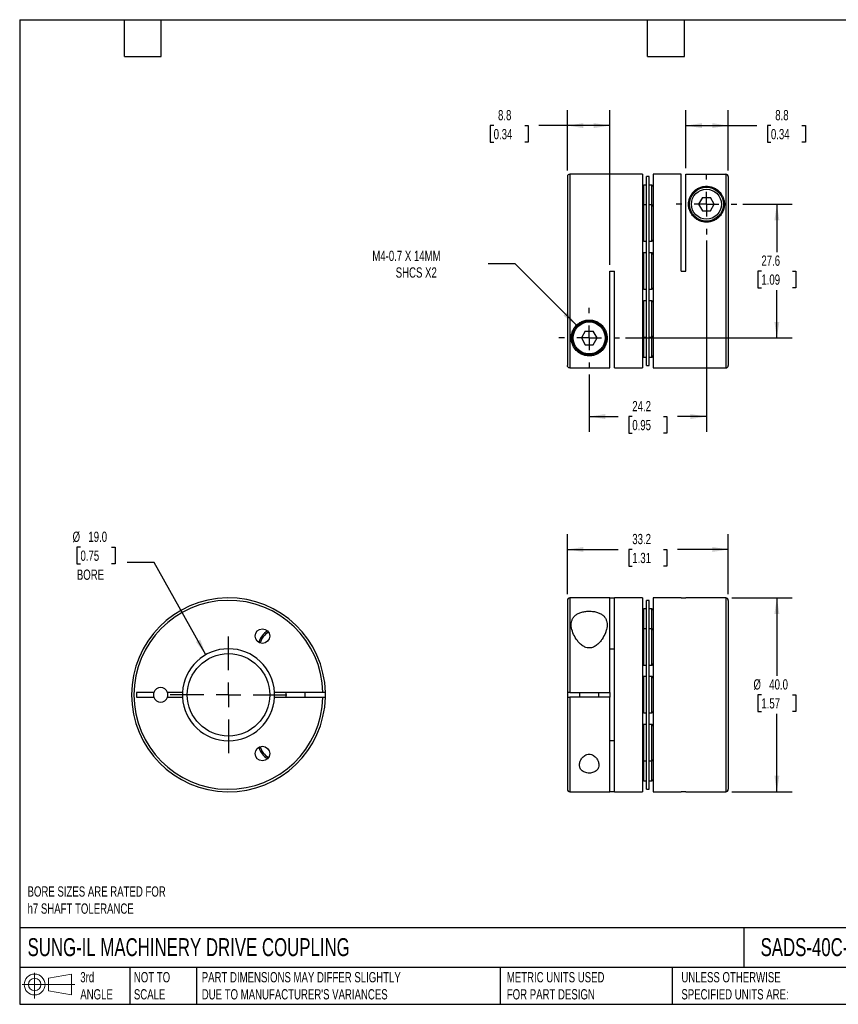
# Model space of a CAD drawing. Header units: millimetres. Extents: x 6 to 273, y 6 to 210.
# Tile 1 of 2: x 6 to 175, y 6 to 210. Entities that reach past the tile are written whole.
import ezdxf

# ---------------------------------------------------------------- set-up
doc = ezdxf.new("R2010")
doc.units = ezdxf.units.MM
doc.linetypes.add('SLD-Center', pattern=[19.05, 15.24, -1.27, 1.27, -1.27])
doc.linetypes.add('SLD-Solid', pattern=[0])
doc.layers.add('CENTER', color=40, linetype='SLD-Center')
doc.layers.add('SLD-DEFPOINTS', color=7, linetype='Continuous')
doc.layers.add('DIMENSIONS', color=140, linetype='SLD-Solid', lineweight=25)
doc.layers.add('TEXT', color=140, linetype='SLD-Solid', lineweight=25)
doc.styles.add('SLDTEXTSTYLE0', font='TXT', dxfattribs={"width": 0.7})
doc.dimstyles.new('SLDDIMSTYLE0', dxfattribs={"dimtxt": 2.158008, "dimasz": 3.302, "dimexe": 0, "dimexo": 0.0625, "dimgap": 0.539502, "dimtad": 0, "dimtih": 1, "dimtoh": 1, "dimdec": 1, "dimrnd": 1e-09, "dimzin": 4, "dimdsep": 46, "dimtxsty": 'SLDTEXTSTYLE0', "dimsah": 1, "dimcen": 0.09, "dimadec": 0, "dimazin": 1, "dimtfac": 1, "dimtdec": 1, "dimtofl": 0, "dimtmove": 0, "dimatfit": 3, "dimfxl": 0, "dimfrac": 2, "dimtolj": 1, "dimtzin": 12, "dimarcsym": 0})
doc.dimstyles.new('SLDDIMSTYLE1', dxfattribs={"dimtxt": 2.158008, "dimasz": 3.302, "dimexe": 0, "dimexo": 0.0625, "dimgap": 0.539502, "dimtad": 0, "dimtih": 1, "dimtoh": 1, "dimdec": 1, "dimrnd": 1e-09, "dimzin": 12, "dimdsep": 46, "dimtxsty": 'SLDTEXTSTYLE0', "dimsah": 1, "dimcen": 0.09, "dimadec": 0, "dimazin": 3, "dimtfac": 1, "dimtdec": 1, "dimtofl": 0, "dimtmove": 0, "dimatfit": 3, "dimfxl": 0, "dimfrac": 2, "dimtolj": 1, "dimtzin": 12, "dimarcsym": 0})
doc.dimstyles.new('SLDDIMSTYLE2', dxfattribs={"dimtxt": 2.158008, "dimasz": 3.302, "dimexe": 0, "dimexo": 0.0625, "dimgap": 0.539502, "dimtad": 0, "dimtih": 1, "dimtoh": 1, "dimdec": 1, "dimrnd": 1e-09, "dimzin": 4, "dimdsep": 46, "dimtxsty": 'SLDTEXTSTYLE0', "dimsah": 1, "dimcen": 0, "dimadec": 0, "dimazin": 1, "dimtfac": 1, "dimtdec": 1, "dimtofl": 0, "dimtmove": 0, "dimatfit": 3, "dimfxl": 0, "dimfrac": 2, "dimtolj": 1, "dimtzin": 12, "dimarcsym": 0})
doc.dimstyles.new('SLDDIMSTYLE3', dxfattribs={"dimtxt": 2.158008, "dimasz": 3.302, "dimexe": 0, "dimexo": 0.0625, "dimgap": 0.539502, "dimtad": 0, "dimtih": 1, "dimtoh": 1, "dimdec": 1, "dimrnd": 1e-09, "dimzin": 12, "dimdsep": 46, "dimtxsty": 'SLDTEXTSTYLE0', "dimsah": 1, "dimcen": 0, "dimadec": 0, "dimazin": 3, "dimtfac": 1, "dimtdec": 1, "dimtofl": 0, "dimtmove": 0, "dimatfit": 3, "dimfxl": 0, "dimfrac": 2, "dimtolj": 1, "dimtzin": 12, "dimarcsym": 0})

# ---------------------------------------------------------------- blocks, each defined once
blk = doc.blocks.new('Block11')
at = {"color": 7, "linetype": 'SLD-Solid', "lineweight": 18}
for p, q in [((2.59, 5.31), (2.59, 0)), ((5.48, 4.17), (10.18, 5.03)), ((5.48, 1.6), (5.48, 4.17)), ((10.18, 5.03), (10.18, 0.73)), ((0, 2.88), (10.87, 2.88)), ((5.48, 1.6), (10.18, 0.73))]:
    blk.add_line(p, q, dxfattribs=at)
for radius in [2.15, 1.29]:
    blk.add_circle((2.59, 2.88), radius, dxfattribs=at)
blk = doc.blocks.new('Block12')
at = {"layer": 'SLD-DEFPOINTS'}
blk.add_blockref('Block11', (0, 0), dxfattribs=at)
blk = doc.blocks.new('_D')
at = {"layer": 'DIMENSIONS'}
for p, q in [((153.31, 90.22), (165.75, 90.22)), ((162.57, 90.22), (162.57, 74.13)), ((159.37, 70.22), (158.64, 70.22)), ((158.64, 70.22), (158.64, 66.79)), ((165.78, 70.22), (166.5, 70.22)), ((166.5, 70.22), (166.5, 66.79)), ((158.64, 66.79), (159.37, 66.79)), ((162.57, 50.22), (162.57, 66.31)), ((166.5, 66.79), (165.78, 66.79)), ((153.31, 50.22), (165.75, 50.22))]:
    blk.add_line(p, q, dxfattribs=at)
for points in [[(162.57, 90.22), (162.06, 86.92), (163.08, 86.92)], [(162.57, 50.22), (163.08, 53.52), (162.06, 53.52)]]:
    blk.add_solid(points, dxfattribs=at)
at = {"layer": 'DIMENSIONS', "char_height": 2.117, "attachment_point": 1, "style": 'SLDTEXTSTYLE0'}
for s, insert in [('%%c', (157.74, 73.43)), ('40.0', (161, 73.43)), ('1.57', (159.37, 69.52))]:
    blk.add_mtext(s, dxfattribs=dict(at, insert=insert))
blk = doc.blocks.new('_D_1')
at = {"layer": 'DIMENSIONS'}
for p, q in [((119.34, 90.99), (119.34, 103.39)), ((152.54, 90.99), (152.54, 103.39)), ((119.34, 100.22), (129.81, 100.22)), ((132.74, 100.22), (132.01, 100.22)), ((132.01, 100.22), (132.01, 96.79)), ((139.15, 100.22), (139.88, 100.22)), ((139.88, 100.22), (139.88, 96.79)), ((152.54, 100.22), (142.08, 100.22)), ((132.01, 96.79), (132.74, 96.79)), ((139.88, 96.79), (139.15, 96.79))]:
    blk.add_line(p, q, dxfattribs=at)
for points in [[(119.34, 100.22), (122.65, 99.71), (122.65, 100.73)], [(152.54, 100.22), (149.24, 100.73), (149.24, 99.71)]]:
    blk.add_solid(points, dxfattribs=at)
at = {"layer": 'DIMENSIONS', "char_height": 2.117, "attachment_point": 1, "style": 'SLDTEXTSTYLE0'}
for s, insert in [('33.2', (132.74, 103.43)), ('1.31', (132.74, 99.52))]:
    blk.add_mtext(s, dxfattribs=dict(at, insert=insert))
blk = doc.blocks.new('_D_3')
at = {"layer": 'DIMENSIONS'}
for p, q in [((108.58, 159.14), (103.02, 159.14)), ((121.23, 146.49), (108.58, 159.14))]:
    blk.add_line(p, q, dxfattribs=at)
blk.add_solid([(121.23, 146.49), (119.25, 149.18), (118.53, 148.46)], dxfattribs=at)
at = {"layer": 'DIMENSIONS', "attachment_point": 1, "style": 'SLDTEXTSTYLE0'}
for s, insert, char_height in [('M4-0.7 X 14MM', (79.1, 161.87), 2.1167), ('SHCS X2', (83.93, 158.44), 2.117)]:
    blk.add_mtext(s, dxfattribs=dict(at, insert=insert, char_height=char_height))
blk = doc.blocks.new('_D_4')
at = {"layer": 'DIMENSIONS'}
for p, q in [((155.55, 171.47), (165.75, 171.47)), ((162.57, 171.47), (162.57, 161.59)), ((159.37, 157.67), (158.64, 157.67)), ((158.64, 157.67), (158.64, 154.24)), ((165.78, 157.67), (166.5, 157.67)), ((166.5, 157.67), (166.5, 154.24)), ((158.64, 154.24), (159.37, 154.24)), ((162.57, 143.87), (162.57, 153.76)), ((166.5, 154.24), (165.78, 154.24)), ((131.35, 143.87), (165.75, 143.87))]:
    blk.add_line(p, q, dxfattribs=at)
for points in [[(162.57, 171.47), (162.06, 168.17), (163.08, 168.17)], [(162.57, 143.87), (163.08, 147.17), (162.06, 147.17)]]:
    blk.add_solid(points, dxfattribs=at)
at = {"layer": 'DIMENSIONS', "char_height": 2.117, "attachment_point": 1, "style": 'SLDTEXTSTYLE0'}
for s, insert in [('27.6', (159.37, 160.88)), ('1.09', (159.37, 156.97))]:
    blk.add_mtext(s, dxfattribs=dict(at, insert=insert))
blk = doc.blocks.new('_D_5')
at = {"layer": 'DIMENSIONS'}
for p, q in [((148.04, 163.96), (148.04, 124.48)), ((123.84, 136.36), (123.84, 124.48)), ((123.84, 127.65), (129.81, 127.65)), ((132.74, 127.65), (132.01, 127.65)), ((132.01, 127.65), (132.01, 124.22)), ((139.15, 127.65), (139.88, 127.65)), ((139.88, 127.65), (139.88, 124.22)), ((148.04, 127.65), (142.08, 127.65)), ((132.01, 124.22), (132.74, 124.22)), ((139.88, 124.22), (139.15, 124.22))]:
    blk.add_line(p, q, dxfattribs=at)
for points in [[(123.84, 127.65), (127.15, 127.14), (127.15, 128.16)], [(148.04, 127.65), (144.74, 128.16), (144.74, 127.14)]]:
    blk.add_solid(points, dxfattribs=at)
at = {"layer": 'DIMENSIONS', "char_height": 2.117, "attachment_point": 1, "style": 'SLDTEXTSTYLE0'}
for s, insert in [('24.2', (132.74, 130.86)), ('0.95', (132.74, 126.95))]:
    blk.add_mtext(s, dxfattribs=dict(at, insert=insert))
blk = doc.blocks.new('_D_6')
at = {"layer": 'DIMENSIONS'}
for p, q in [((143.79, 178.94), (143.79, 190.87)), ((152.54, 178.44), (152.54, 190.87)), ((143.79, 187.69), (152.54, 187.69)), ((152.54, 187.69), (158.41, 187.69)), ((161.34, 187.69), (160.61, 187.69)), ((160.61, 187.69), (160.61, 184.27)), ((167.75, 187.69), (168.47, 187.69)), ((168.47, 187.69), (168.47, 184.27)), ((160.61, 184.27), (161.34, 184.27)), ((168.47, 184.27), (167.75, 184.27))]:
    blk.add_line(p, q, dxfattribs=at)
for points in [[(143.79, 187.69), (147.1, 187.19), (147.1, 188.2)], [(152.54, 187.69), (149.24, 188.2), (149.24, 187.19)]]:
    blk.add_solid(points, dxfattribs=at)
at = {"layer": 'DIMENSIONS', "char_height": 2.117, "attachment_point": 1, "style": 'SLDTEXTSTYLE0'}
for s, insert in [('8.8', (162.23, 190.91)), ('0.34', (161.34, 186.99))]:
    blk.add_mtext(s, dxfattribs=dict(at, insert=insert))
blk = doc.blocks.new('_D_7')
at = {"layer": 'DIMENSIONS'}
for p, q in [((119.34, 178.44), (119.34, 190.87)), ((128.09, 158.94), (128.09, 190.87)), ((104.14, 187.69), (103.42, 187.69)), ((103.42, 187.69), (103.42, 184.27)), ((110.55, 187.69), (111.28, 187.69)), ((111.28, 187.69), (111.28, 184.27)), ((119.34, 187.69), (113.48, 187.69)), ((128.09, 187.69), (119.34, 187.69)), ((103.42, 184.27), (104.14, 184.27)), ((111.28, 184.27), (110.55, 184.27))]:
    blk.add_line(p, q, dxfattribs=at)
for points in [[(119.34, 187.69), (122.65, 187.19), (122.65, 188.2)], [(128.09, 187.69), (124.79, 188.2), (124.79, 187.19)]]:
    blk.add_solid(points, dxfattribs=at)
at = {"layer": 'DIMENSIONS', "char_height": 2.117, "attachment_point": 1, "style": 'SLDTEXTSTYLE0'}
for s, insert in [('8.8', (105.04, 190.91)), ('0.34', (104.14, 186.99))]:
    blk.add_mtext(s, dxfattribs=dict(at, insert=insert))
blk = doc.blocks.new('SW_CENTERMARKSYMBOL_1')
at = {"layer": 'CENTER', "color": 0}
for p, q in [((0, 5.08), (0, 6.24)), ((0, 0), (0, 2.54)), ((-5.08, 0), (-6.24, 0)), ((0, 0), (-2.54, 0)), ((0, 0), (0, -2.54)), ((0, 0), (2.54, 0)), ((5.08, 0), (6.24, 0)), ((0, -5.08), (0, -6.24))]:
    blk.add_line(p, q, dxfattribs=at)
blk = doc.blocks.new('SW_CENTERMARKSYMBOL_2')
at = {"layer": 'CENTER', "color": 0}
for p, q in [((0, 5.08), (0, 6.24)), ((0, 0), (0, 2.54)), ((-5.08, 0), (-6.24, 0)), ((0, 0), (-2.54, 0)), ((0, 0), (0, -2.54)), ((0, 0), (2.54, 0)), ((5.08, 0), (6.24, 0)), ((0, -5.08), (0, -6.24))]:
    blk.add_line(p, q, dxfattribs=at)
blk = doc.blocks.new('_D_8')
at = {"layer": 'DIMENSIONS'}
for p, q in [((18.89, 100.69), (18.16, 100.69)), ((18.16, 100.69), (18.16, 97.26)), ((25.3, 100.69), (26.02, 100.69)), ((26.02, 100.69), (26.02, 97.26)), ((34.07, 97.55), (28.52, 97.55)), ((44.78, 78.5), (34.07, 97.55)), ((18.16, 97.26), (18.89, 97.26)), ((26.02, 97.26), (25.3, 97.26))]:
    blk.add_line(p, q, dxfattribs=at)
blk.add_solid([(44.78, 78.5), (43.6, 81.63), (42.72, 81.13)], dxfattribs=at)
at = {"layer": 'DIMENSIONS', "char_height": 2.117, "attachment_point": 1, "style": 'SLDTEXTSTYLE0'}
for s, insert in [('%%c', (17.26, 103.9)), ('19.0', (20.52, 103.9)), ('0.75', (18.89, 99.99)), ('BORE', (18.14, 96.07))]:
    blk.add_mtext(s, dxfattribs=dict(at, insert=insert))
blk = doc.blocks.new('SW_CENTERMARKSYMBOL_3')
at = {"layer": 'CENTER', "color": 0}
for p, q in [((0, 5.08), (0, 12.04)), ((0, 0), (0, 2.54)), ((-5.08, 0), (-12.04, 0)), ((0, 0), (-2.54, 0)), ((0, 0), (0, -2.54)), ((0, 0), (2.54, 0)), ((5.08, 0), (12.04, 0)), ((0, -5.08), (0, -12.04))]:
    blk.add_line(p, q, dxfattribs=at)

msp = doc.modelspace()

# ---------------------------------------------------------------- linework, layer by layer
for p, q in [((119.34, 177.17), (119.34, 138.18)), ((134.84, 177.67), (119.84, 177.67)), ((119.84, 177.67), (119.84, 137.68)), ((134.84, 177.67), (134.84, 137.67)), ((136.24, 177.17), (135.64, 177.17)), ((135.64, 138.17), (135.64, 177.17)), ((136.24, 138.17), (136.24, 177.17)), ((142.79, 177.67), (137.04, 177.67)), ((137.04, 177.67), (137.04, 137.67)), ((142.79, 157.67), (142.79, 177.67)), ((143.79, 177.67), (152.04, 177.67)), ((143.79, 157.67), (143.79, 177.67)), ((152.04, 177.67), (152.04, 137.67)), ((152.54, 177.17), (152.54, 138.17)), ((135.64, 175.42), (135.14, 175.42)), ((135.14, 171.32), (135.14, 175.42)), ((136.74, 175.42), (136.24, 175.42)), ((136.74, 171.32), (136.74, 175.42)), ((147.24, 172.87), (146.43, 171.47)), ((147.24, 172.87), (148.85, 172.87)), ((149.66, 171.47), (148.85, 172.87)), ((135.64, 171.32), (135.14, 171.32)), ((135.14, 163.82), (135.14, 171.32)), ((136.74, 171.32), (136.24, 171.32)), ((136.74, 163.82), (136.74, 171.32)), ((146.43, 171.47), (147.24, 170.07)), ((148.85, 170.07), (149.66, 171.47)), ((147.24, 170.07), (148.85, 170.07)), ((135.14, 163.82), (135.64, 163.82)), ((136.24, 163.82), (136.74, 163.82)), ((135.64, 161.42), (135.14, 161.42)), ((135.14, 153.92), (135.14, 161.42)), ((136.74, 161.42), (136.24, 161.42)), ((136.74, 153.92), (136.74, 161.42)), ((128.09, 157.67), (129.09, 157.67)), ((128.09, 137.68), (128.09, 157.67)), ((129.09, 137.67), (129.09, 157.67)), ((142.79, 157.67), (143.79, 157.67)), ((135.14, 153.92), (135.64, 153.92)), ((136.24, 153.92), (136.74, 153.92)), ((135.64, 151.52), (135.14, 151.52)), ((135.14, 144.02), (135.14, 151.52)), ((136.74, 151.52), (136.24, 151.52)), ((136.74, 144.02), (136.74, 151.52)), ((123.04, 145.27), (122.23, 143.87)), ((123.04, 145.27), (124.65, 145.27)), ((125.46, 143.87), (124.65, 145.27)), ((122.23, 143.87), (123.04, 142.47)), ((123.04, 142.47), (124.65, 142.47)), ((124.65, 142.47), (125.46, 143.87)), ((135.14, 144.02), (135.64, 144.02)), ((135.14, 139.92), (135.14, 144.02)), ((136.24, 144.02), (136.74, 144.02)), ((136.74, 139.92), (136.74, 144.02)), ((135.14, 139.92), (135.64, 139.92)), ((136.24, 139.92), (136.74, 139.92)), ((119.84, 137.68), (128.09, 137.68)), ((129.09, 137.67), (134.84, 137.67)), ((135.64, 138.17), (136.24, 138.17)), ((137.04, 137.67), (152.04, 137.67)), ((119.34, 89.72), (119.34, 70.72)), ((128.09, 90.22), (119.84, 90.22)), ((119.84, 90.22), (119.84, 70.72)), ((128.09, 90.22), (129.09, 90.22)), ((128.09, 70.72), (128.09, 90.22)), ((134.84, 90.22), (129.09, 90.22)), ((129.09, 50.22), (129.09, 90.22)), ((134.84, 90.22), (134.84, 50.22)), ((136.24, 89.72), (135.64, 89.72)), ((135.64, 70.22), (135.64, 89.72)), ((136.24, 70.22), (136.24, 89.72)), ((142.79, 90.22), (137.04, 90.22)), ((137.04, 90.22), (137.04, 50.22)), ((142.79, 90.22), (143.79, 90.22)), ((152.04, 90.22), (143.79, 90.22)), ((152.04, 90.22), (152.04, 50.22)), ((152.54, 89.72), (152.54, 50.72)), ((135.64, 87.97), (135.14, 87.97)), ((135.14, 83.87), (135.14, 87.97)), ((136.74, 87.97), (136.24, 87.97)), ((136.74, 83.87), (136.74, 87.97)), ((135.64, 83.87), (135.14, 83.87)), ((135.14, 80.12), (135.14, 83.87)), ((136.74, 83.87), (136.24, 83.87)), ((136.74, 80.12), (136.74, 83.87)), ((128.09, 79.72), (129.09, 79.72)), ((135.14, 76.37), (135.14, 80.12)), ((136.74, 76.37), (136.74, 80.12)), ((135.14, 76.37), (135.64, 76.37)), ((136.24, 76.37), (136.74, 76.37)), ((135.64, 73.97), (135.14, 73.97)), ((135.14, 70.22), (135.14, 73.97)), ((136.74, 73.97), (136.24, 73.97)), ((136.74, 70.22), (136.74, 73.97)), ((34.02, 70.72), (30.43, 70.72)), ((30.43, 70.72), (30.43, 69.72)), ((30.43, 69.72), (34.02, 69.72)), ((39.95, 70.72), (36.85, 70.72)), ((36.85, 69.72), (39.95, 69.72)), ((68.93, 70.72), (58.92, 70.72)), ((58.92, 69.72), (68.93, 69.72)), ((61.23, 70.72), (61.23, 69.72)), ((65.23, 69.72), (65.23, 70.72)), ((119.34, 70.72), (119.34, 69.72)), ((119.34, 69.72), (119.34, 50.72)), ((119.84, 70.72), (128.09, 70.72)), ((128.09, 69.72), (119.84, 69.72)), ((119.84, 69.72), (119.84, 50.22)), ((121.84, 70.72), (121.84, 69.72)), ((125.84, 69.72), (125.84, 70.72)), ((128.09, 70.72), (128.09, 69.72)), ((128.09, 50.22), (128.09, 69.72)), ((135.14, 66.47), (135.14, 70.22)), ((135.64, 50.72), (135.64, 70.22)), ((136.24, 50.72), (136.24, 70.22)), ((136.74, 66.47), (136.74, 70.22)), ((135.14, 66.47), (135.64, 66.47)), ((136.24, 66.47), (136.74, 66.47)), ((135.64, 64.07), (135.14, 64.07)), ((135.14, 60.32), (135.14, 64.07)), ((136.74, 64.07), (136.24, 64.07)), ((136.74, 60.32), (136.74, 64.07)), ((129.09, 60.72), (128.09, 60.72)), ((135.14, 56.57), (135.14, 60.32)), ((136.74, 56.57), (136.74, 60.32)), ((135.14, 56.57), (135.64, 56.57)), ((135.14, 56.22), (135.14, 56.57)), ((135.14, 52.47), (135.14, 56.22)), ((136.24, 56.57), (136.74, 56.57)), ((136.74, 56.22), (136.74, 56.57)), ((136.74, 52.47), (136.74, 56.22)), ((135.14, 52.47), (135.64, 52.47)), ((136.24, 52.47), (136.74, 52.47)), ((119.84, 50.22), (128.09, 50.22)), ((129.09, 50.22), (128.09, 50.22)), ((129.09, 50.22), (134.84, 50.22)), ((135.64, 50.72), (136.24, 50.72)), ((137.04, 50.22), (142.79, 50.22)), ((143.79, 50.22), (142.79, 50.22)), ((143.79, 50.22), (152.04, 50.22))]:
    msp.add_line(p, q)
at = {"flags": 128}
msp.add_lwpolyline([(69.43, 69.72), (69.43, 70.22), (69.43, 70.72)], dxfattribs=at)
for centre, radius in [((148.04, 171.47), 3.5), ((148.04, 171.47), 3.1), ((123.84, 143.87), 3.5), ((123.84, 143.87), 3.3), ((56.43, 82.34), 1.5), ((49.43, 70.22), 8.5), ((56.43, 58.09), 1.5)]:
    msp.add_circle(centre, radius)
for centre, radius, start, end in [((119.84, 177.17), 0.5, 90, 180), ((135.14, 175.12), 0.3, 90, 180), ((136.74, 175.12), 0.3, 0, 90), ((135.14, 171.02), 0.3, 90, 180), ((136.74, 171.02), 0.3, 0, 90), ((135.14, 164.12), 0.3, 180, 270), ((136.74, 164.12), 0.3, 270, 0), ((135.14, 161.12), 0.3, 90, 180), ((136.74, 161.12), 0.3, 0, 90), ((135.14, 154.22), 0.3, 180, 270), ((136.74, 154.22), 0.3, 270, 0), ((135.14, 151.22), 0.3, 90, 180), ((136.74, 151.22), 0.3, 0, 90), ((135.14, 144.32), 0.3, 180, 270), ((136.74, 144.32), 0.3, 270, 0), ((135.14, 140.22), 0.3, 180, 270), ((136.74, 140.22), 0.3, 270, 0), ((152.04, 138.17), 0.5, 270, 0), ((49.43, 70.22), 20, 1.4325, 358.5675), ((49.43, 70.22), 19.5, 1.4693, 358.5307), ((119.84, 89.72), 0.5, 90, 180), ((152.04, 89.72), 0.5, 0, 90), ((135.14, 87.67), 0.3, 90, 180), ((136.74, 87.67), 0.3, 0, 90), ((59.33, 80.12), 3.75, 119.171, 165.829), ((135.14, 83.57), 0.3, 90, 180), ((136.74, 83.57), 0.3, 0, 90), ((59.33, 80.12), 3.45, 118.3446, 166.6554), ((49.43, 70.22), 9.5, 3.017, 176.983), ((135.14, 76.67), 0.3, 180, 270), ((136.74, 76.67), 0.3, 270, 0), ((135.14, 73.67), 0.3, 90, 180), ((136.74, 73.67), 0.3, 0, 90), ((35.43, 70.22), 1.5, 19.4712, 160.5288), ((35.43, 70.22), 1.5, 160.5288, 199.4712), ((35.43, 70.22), 1.5, 199.4712, 340.5288), ((35.43, 70.22), 1.5, 340.5288, 19.4712), ((49.43, 70.22), 9.5, 176.983, 183.017), ((49.43, 70.22), 9.5, 183.017, 356.983), ((49.43, 70.22), 9.5, 356.983, 3.017), ((135.14, 66.77), 0.3, 180, 270), ((136.74, 66.77), 0.3, 270, 0), ((135.14, 63.77), 0.3, 90, 180), ((136.74, 63.77), 0.3, 0, 90), ((59.33, 60.32), 3.75, 194.171, 240.829), ((59.33, 60.32), 3.45, 193.3446, 241.6554), ((135.14, 56.87), 0.3, 180, 270), ((136.74, 56.87), 0.3, 270, 0), ((135.14, 52.77), 0.3, 180, 270), ((136.74, 52.77), 0.3, 270, 0), ((119.84, 50.72), 0.5, 180, 270), ((152.04, 50.72), 0.5, 270, 0)]:
    msp.add_arc(centre, radius, start, end)
for points, knots in [([(152.54, 177.17), (152.54, 177.3), (152.49, 177.43), (152.31, 177.61), (152.18, 177.67), (152.04, 177.67)], [0, 0, 0, 0, 0.5, 0.5, 1, 1, 1, 1]), ([(144.34, 171.47), (144.34, 171.26), (144.36, 171.04), (144.44, 170.59), (144.51, 170.36), (144.68, 169.92), (144.79, 169.7), (145.06, 169.27), (145.23, 169.06), (145.61, 168.68), (145.82, 168.5), (146.18, 168.27), (146.31, 168.2), (146.57, 168.08), (146.7, 168.02), (147.12, 167.88), (147.41, 167.82), (148.01, 167.76), (148.31, 167.77), (148.75, 167.84), (148.9, 167.87), (149.18, 167.95), (149.32, 168), (149.58, 168.11), (149.71, 168.17), (149.96, 168.31), (150.08, 168.38), (150.43, 168.63), (150.63, 168.81), (150.98, 169.21), (151.13, 169.42), (151.38, 169.85), (151.48, 170.08), (151.63, 170.52), (151.68, 170.75), (151.74, 171.19), (151.75, 171.41), (151.73, 171.84), (151.71, 172.04), (151.62, 172.44), (151.56, 172.64), (151.42, 173.01), (151.33, 173.19), (151.02, 173.71), (150.76, 174.03), (150.27, 174.44), (150.08, 174.57), (149.78, 174.74), (149.68, 174.8), (149.45, 174.9), (149.33, 174.94), (149.08, 175.03), (148.95, 175.06), (148.68, 175.12), (148.53, 175.14), (148.24, 175.17), (148.09, 175.18), (147.79, 175.17), (147.64, 175.15), (147.35, 175.11), (147.21, 175.08), (146.95, 175.01), (146.83, 174.97), (146.59, 174.88), (146.48, 174.83), (146.27, 174.72), (146.16, 174.66), (145.88, 174.48), (145.7, 174.34), (145.39, 174.06), (145.25, 173.91), (145, 173.59), (144.89, 173.42), (144.7, 173.07), (144.62, 172.88), (144.42, 172.31), (144.34, 171.91), (144.34, 171.47)], [0, 0, 0, 0, 0.03125, 0.03125, 0.0625, 0.0625, 0.09375, 0.09375, 0.125, 0.125, 0.15625, 0.15625, 0.171875, 0.171875, 0.1875, 0.1875, 0.21875, 0.21875, 0.25, 0.25, 0.265625, 0.265625, 0.28125, 0.28125, 0.296875, 0.296875, 0.3125, 0.3125, 0.34375, 0.34375, 0.375, 0.375, 0.40625, 0.40625, 0.4375, 0.4375, 0.46875, 0.46875, 0.5, 0.5, 0.53125, 0.53125, 0.5625, 0.5625, 0.625, 0.625, 0.65625, 0.65625, 0.671875, 0.671875, 0.6875, 0.6875, 0.703125, 0.703125, 0.71875, 0.71875, 0.734375, 0.734375, 0.75, 0.75, 0.765625, 0.765625, 0.78125, 0.78125, 0.796875, 0.796875, 0.8125, 0.8125, 0.84375, 0.84375, 0.875, 0.875, 0.90625, 0.90625, 0.9375, 0.9375, 1, 1, 1, 1]), ([(123.84, 140.17), (124.15, 140.17), (124.45, 140.21), (124.98, 140.34), (125.22, 140.43), (125.66, 140.64), (125.86, 140.76), (126.21, 141.02), (126.37, 141.16), (126.8, 141.61), (127.03, 141.95), (127.28, 142.49), (127.35, 142.68), (127.46, 143.07), (127.5, 143.28), (127.57, 143.91), (127.54, 144.34), (127.37, 145.02), (127.29, 145.24), (127.08, 145.69), (126.95, 145.9), (126.63, 146.32), (126.45, 146.51), (126.03, 146.87), (125.79, 147.03), (125.41, 147.23), (125.28, 147.29), (125, 147.39), (124.86, 147.43), (124.43, 147.54), (124.13, 147.57), (123.68, 147.57), (123.54, 147.56), (123.24, 147.53), (123.09, 147.5), (122.66, 147.39), (122.39, 147.29), (122.01, 147.09), (121.88, 147.01), (121.65, 146.86), (121.54, 146.77), (121.23, 146.51), (121.04, 146.31), (120.73, 145.89), (120.6, 145.68), (120.39, 145.23), (120.32, 145.01), (120.2, 144.56), (120.17, 144.34), (120.14, 143.9), (120.14, 143.69), (120.21, 143.06), (120.32, 142.67), (120.66, 141.94), (120.89, 141.61), (121.32, 141.16), (121.48, 141.02), (121.83, 140.76), (122.03, 140.64), (122.47, 140.43), (122.71, 140.34), (123.11, 140.24), (123.26, 140.22), (123.55, 140.18), (123.69, 140.17), (123.84, 140.17)], [0, 0, 0, 0, 0.03125, 0.03125, 0.0625, 0.0625, 0.09375, 0.09375, 0.125, 0.125, 0.1875, 0.1875, 0.21875, 0.21875, 0.25, 0.25, 0.3125, 0.3125, 0.34375, 0.34375, 0.375, 0.375, 0.40625, 0.40625, 0.4375, 0.4375, 0.453125, 0.453125, 0.46875, 0.46875, 0.5, 0.5, 0.515625, 0.515625, 0.53125, 0.53125, 0.5625, 0.5625, 0.578125, 0.578125, 0.59375, 0.59375, 0.625, 0.625, 0.65625, 0.65625, 0.6875, 0.6875, 0.71875, 0.71875, 0.75, 0.75, 0.8125, 0.8125, 0.875, 0.875, 0.90625, 0.90625, 0.9375, 0.9375, 0.96875, 0.96875, 0.984375, 0.984375, 1, 1, 1, 1]), ([(119.84, 137.68), (119.71, 137.68), (119.58, 137.73), (119.4, 137.92), (119.34, 138.05), (119.34, 138.18)], [0, 0, 0, 0, 0.5, 0.5, 1, 1, 1, 1]), ([(123.84, 79.9), (124.15, 79.9), (124.45, 79.97), (124.98, 80.2), (125.22, 80.35), (125.66, 80.7), (125.86, 80.9), (126.21, 81.3), (126.37, 81.51), (126.8, 82.15), (127.03, 82.59), (127.28, 83.24), (127.35, 83.46), (127.46, 83.89), (127.5, 84.11), (127.57, 84.74), (127.54, 85.14), (127.37, 85.71), (127.29, 85.89), (127.08, 86.23), (126.95, 86.39), (126.63, 86.69), (126.45, 86.82), (126.03, 87.05), (125.79, 87.15), (125.41, 87.28), (125.28, 87.31), (125, 87.37), (124.86, 87.4), (124.43, 87.46), (124.13, 87.48), (123.68, 87.48), (123.54, 87.48), (123.24, 87.45), (123.09, 87.44), (122.66, 87.37), (122.39, 87.31), (122.01, 87.19), (121.88, 87.14), (121.65, 87.04), (121.54, 86.99), (121.23, 86.81), (121.04, 86.68), (120.73, 86.38), (120.6, 86.22), (120.39, 85.88), (120.32, 85.7), (120.2, 85.33), (120.17, 85.13), (120.14, 84.73), (120.14, 84.52), (120.21, 83.89), (120.32, 83.46), (120.66, 82.58), (120.89, 82.14), (121.32, 81.51), (121.48, 81.3), (121.83, 80.89), (122.03, 80.7), (122.47, 80.36), (122.71, 80.2), (123.11, 80.03), (123.26, 79.98), (123.55, 79.92), (123.69, 79.9), (123.84, 79.9)], [0, 0, 0, 0, 0.03125, 0.03125, 0.0625, 0.0625, 0.09375, 0.09375, 0.125, 0.125, 0.1875, 0.1875, 0.21875, 0.21875, 0.25, 0.25, 0.3125, 0.3125, 0.34375, 0.34375, 0.375, 0.375, 0.40625, 0.40625, 0.4375, 0.4375, 0.453125, 0.453125, 0.46875, 0.46875, 0.5, 0.5, 0.515625, 0.515625, 0.53125, 0.53125, 0.5625, 0.5625, 0.578125, 0.578125, 0.59375, 0.59375, 0.625, 0.625, 0.65625, 0.65625, 0.6875, 0.6875, 0.71875, 0.71875, 0.75, 0.75, 0.8125, 0.8125, 0.875, 0.875, 0.90625, 0.90625, 0.9375, 0.9375, 0.96875, 0.96875, 0.984375, 0.984375, 1, 1, 1, 1]), ([(69.43, 70.72), (69.43, 70.72), (69.37, 70.72), (69.19, 70.72), (69.06, 70.72), (68.93, 70.72)], [0, 0, 0, 0, 0.5, 0.5, 1, 1, 1, 1]), ([(68.93, 69.72), (69.06, 69.72), (69.19, 69.72), (69.37, 69.72), (69.43, 69.72), (69.43, 69.72)], [0, 0, 0, 0, 0.5, 0.5, 1, 1, 1, 1]), ([(119.84, 70.72), (119.71, 70.72), (119.58, 70.72), (119.4, 70.72), (119.34, 70.72), (119.34, 70.72)], [0, 0, 0, 0, 0.5, 0.5, 1, 1, 1, 1]), ([(119.34, 69.72), (119.34, 69.72), (119.4, 69.72), (119.58, 69.72), (119.71, 69.72), (119.84, 69.72)], [0, 0, 0, 0, 0.5, 0.5, 1, 1, 1, 1]), ([(123.84, 57.96), (123.68, 57.96), (123.53, 57.93), (123.23, 57.84), (123.09, 57.78), (122.84, 57.62), (122.73, 57.54), (122.53, 57.35), (122.44, 57.25), (122.2, 56.94), (122.08, 56.72), (121.91, 56.28), (121.86, 56.06), (121.84, 55.73), (121.85, 55.62), (121.87, 55.41), (121.9, 55.3), (121.97, 55.1), (122.02, 55), (122.13, 54.81), (122.21, 54.72), (122.46, 54.47), (122.68, 54.33), (123.09, 54.18), (123.23, 54.14), (123.53, 54.08), (123.69, 54.07), (124.01, 54.07), (124.17, 54.09), (124.47, 54.14), (124.61, 54.18), (124.88, 54.28), (125, 54.34), (125.22, 54.48), (125.32, 54.56), (125.57, 54.81), (125.69, 55), (125.83, 55.41), (125.85, 55.63), (125.83, 56.06), (125.78, 56.28), (125.61, 56.73), (125.49, 56.94), (125.17, 57.36), (124.97, 57.55), (124.59, 57.78), (124.46, 57.84), (124.16, 57.93), (124, 57.96), (123.84, 57.96)], [0, 0, 0, 0, 0.03125, 0.03125, 0.0625, 0.0625, 0.09375, 0.09375, 0.125, 0.125, 0.1875, 0.1875, 0.25, 0.25, 0.28125, 0.28125, 0.3125, 0.3125, 0.34375, 0.34375, 0.375, 0.375, 0.4375, 0.4375, 0.46875, 0.46875, 0.5, 0.5, 0.53125, 0.53125, 0.5625, 0.5625, 0.59375, 0.59375, 0.625, 0.625, 0.6875, 0.6875, 0.75, 0.75, 0.8125, 0.8125, 0.875, 0.875, 0.9375, 0.9375, 0.96875, 0.96875, 1, 1, 1, 1])]:
    msp.add_open_spline(points, degree=3, knots=knots)
at = {"layer": 'TEXT'}
for p, q in [((6.35, 209.55), (273.05, 209.55)), ((6.35, 209.55), (6.35, 6.35)), ((27.94, 201.93), (27.94, 209.55)), ((35.56, 201.93), (35.56, 209.55)), ((135.89, 201.93), (135.89, 209.55)), ((143.51, 201.93), (143.51, 209.55)), ((27.94, 201.93), (35.56, 201.93)), ((135.89, 201.93), (143.51, 201.93)), ((273.05, 22.13), (6.35, 22.13)), ((155.76, 22.13), (155.76, 13.97)), ((273.05, 13.97), (6.35, 13.97)), ((29.04, 13.97), (29.04, 6.35)), ((42.84, 13.97), (42.84, 6.35)), ((105.48, 13.97), (105.48, 6.35)), ((141, 13.97), (141, 6.35)), ((6.35, 6.35), (273.05, 6.35))]:
    msp.add_line(p, q, dxfattribs=at)

# ---------------------------------------------------------------- block references
at = {"layer": 'CENTER'}
for name, p in [('SW_CENTERMARKSYMBOL_2', (148.04, 171.47)), ('SW_CENTERMARKSYMBOL_1', (123.84, 143.87)), ('SW_CENTERMARKSYMBOL_3', (49.43, 70.22))]:
    msp.add_blockref(name, p, dxfattribs=at)
at = {"layer": 'SLD-DEFPOINTS'}
msp.add_blockref('Block12', (6.84, 7.55), dxfattribs=at)

# ---------------------------------------------------------------- texts
at = {"layer": 'TEXT', "attachment_point": 1, "style": 'SLDTEXTSTYLE0'}
for s, insert, char_height in [('BORE SIZES ARE RATED FOR^Jh7 SHAFT TOLERANCE', (7.97, 30.69), 2.1167), ('SUNG-IL MACHINERY DRIVE COUPLING', (7.97, 20), 3.7042), ('SADS-40C-19-19', (159.21, 20), 3.7042), ('3rd^JANGLE', (18.85, 13), 2.117), ('NOT TO^JSCALE', (29.91, 13), 2.1167), ("PART DIMENSIONS MAY DIFFER SLIGHTLY ^JDUE TO MANUFACTURER'S VARIANCES", (43.91, 13), 2.1167), ('METRIC UNITS USED ^JFOR PART DESIGN', (106.85, 13), 2.1167), ('UNLESS OTHERWISE ^JSPECIFIED UNITS ARE:', (142.87, 13), 2.1167)]:
    msp.add_mtext(s, dxfattribs=dict(at, insert=insert, char_height=char_height))

# ---------------------------------------------------------------- dimensions: what is measured, and where the dimension line sits
at = {"layer": 'DIMENSIONS'}
for base, p1, p2, picture, middle in [((119.34454432, 187.69493553), (128.09454432, 157.67297889), (119.34454432, 177.17297889), '_D_7', (107.34715976, 187.69493553)), ((152.54454432, 187.69493553), (143.79454432, 177.66672791), (152.54454432, 177.16656758), '_D_6', (164.54192888, 187.69493553)), ((148.04, 127.65), (123.84, 137.63), (148.04, 165.23), '_D_5', (135.94, 127.65)), ((119.34, 100.22), (152.54, 89.72), (119.34, 89.72), '_D_1', (135.94, 100.22))]:
    dim = msp.add_linear_dim(base=base, p1=p1, p2=p2, dimstyle='SLDDIMSTYLE1', dxfattribs=at)
    dim.commit()
    dim.dimension.update_dxf_attribs({"geometry": picture, "text_midpoint": middle, "dimtype": 160})
dim = msp.add_linear_dim(base=(162.57, 143.87), p1=(154.28, 171.47), p2=(130.08, 143.87), angle=90, dimstyle='SLDDIMSTYLE1', dxfattribs=at)
dim.commit()
dim.dimension.update_dxf_attribs({"geometry": '_D_4', "text_midpoint": (162.57, 157.67), "dimtype": 160})
dim = msp.add_diameter_dim_2p(p1=(126.46, 141.26), p2=(121.23, 146.49), text='M4-0.7 X 14MM\\PSHCS X2', dimstyle='SLDDIMSTYLE3', override={"dimpost": '<>'}, dxfattribs=at)
dim.commit()
dim.dimension.update_dxf_attribs({"geometry": '_D_3', "text_midpoint": (90.27, 159.14), "dimtype": 163})
dim = msp.add_diameter_dim_2p(p1=(54.09, 61.94), p2=(44.78, 78.5), text='<>\\PBORE', dimstyle='SLDDIMSTYLE2', dxfattribs=at)
dim.commit()
dim.dimension.update_dxf_attribs({"geometry": '_D_8', "text_midpoint": (22.09, 98.67), "dimtype": 163})
dim = msp.add_linear_dim(base=(162.57, 50.22), p1=(152.04, 90.22), p2=(152.04, 50.22), angle=90, text='%%c<>', dimstyle='SLDDIMSTYLE0', dxfattribs=at)
dim.commit()
dim.dimension.update_dxf_attribs({"geometry": '_D', "text_midpoint": (162.57, 70.22), "dimtype": 160})

doc.saveas('drawing.dxf')
